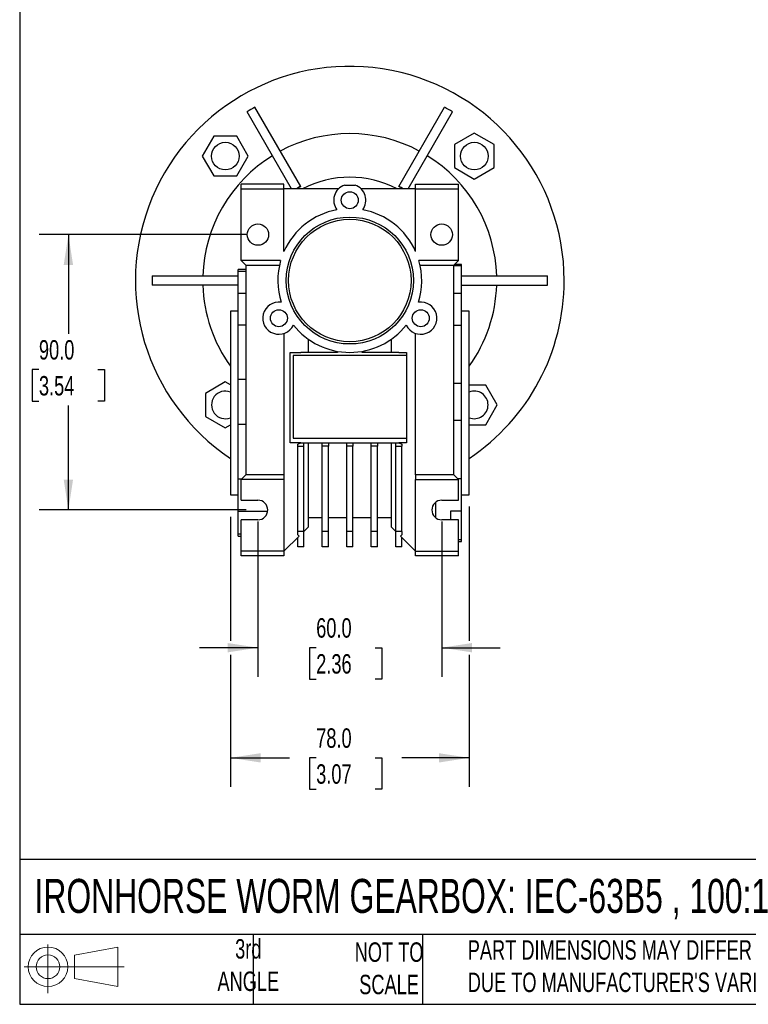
# Model space of a CAD drawing. Header units: millimetres. Extents: x 19 to 819, y 19 to 629.
# Tile 1 of 7: x 19 to 257, y 19 to 341. Entities that reach past the tile are written whole.
import ezdxf

# ---------------------------------------------------------------- set-up
doc = ezdxf.new("R2010")
doc.units = ezdxf.units.MM
doc.header["$LTSCALE"] = 3
doc.linetypes.add('SLD-Solid', pattern=[0])
doc.layers.add('DIMENSIONS', color=140, linetype='SLD-Solid', lineweight=25)
doc.layers.add('TEXT', color=140, linetype='SLD-Solid', lineweight=25)
doc.layers.add('SLD-DEFPOINTS', color=7, linetype='Continuous')
doc.styles.add('SLDTEXTSTYLE0', font='TXT', dxfattribs={"width": 0.7})
doc.dimstyles.new('SLDDIMSTYLE2', dxfattribs={"dimtxt": 6.474023, "dimasz": 9.906, "dimexe": 0, "dimexo": 0.0625, "dimgap": 1.618506, "dimtad": 0, "dimtih": 1, "dimtoh": 1, "dimrnd": 1e-09, "dimzin": 4, "dimdsep": 46, "dimtxsty": 'SLDTEXTSTYLE0', "dimsah": 1, "dimcen": 0.09, "dimadec": 0, "dimazin": 1, "dimtfac": 1, "dimtmove": 0, "dimatfit": 0, "dimfxl": 0, "dimfrac": 2, "dimtolj": 1, "dimtzin": 12, "dimarcsym": 0})
doc.dimstyles.new('SLDDIMSTYLE3', dxfattribs={"dimtxt": 6.474023, "dimasz": 9.906, "dimexe": 0, "dimexo": 0.0625, "dimgap": 1.618506, "dimtad": 0, "dimtih": 1, "dimtoh": 1, "dimrnd": 1e-09, "dimzin": 4, "dimdsep": 46, "dimtxsty": 'SLDTEXTSTYLE0', "dimsah": 1, "dimcen": 0.09, "dimadec": 0, "dimazin": 1, "dimtfac": 1, "dimtofl": 0, "dimtmove": 0, "dimatfit": 3, "dimfxl": 0, "dimfrac": 2, "dimtolj": 1, "dimtzin": 12, "dimarcsym": 0})

# ---------------------------------------------------------------- blocks, each defined once
blk = doc.blocks.new('Block11')
at = {"color": 7, "linetype": 'SLD-Solid', "lineweight": 18}
for p, q in [((7.77, 15.93), (7.77, 0)), ((16.44, 12.5), (30.53, 15.1)), ((30.53, 15.1), (30.53, 2.19)), ((16.44, 4.79), (16.44, 12.5)), ((0, 8.65), (32.62, 8.65)), ((16.44, 4.79), (30.53, 2.19))]:
    blk.add_line(p, q, dxfattribs=at)
for radius in [6.45, 3.86]:
    blk.add_circle((7.77, 8.65), radius, dxfattribs=at)
blk = doc.blocks.new('Block12')
at = {"layer": 'SLD-DEFPOINTS'}
blk.add_blockref('Block11', (0, 0), dxfattribs=at)
blk = doc.blocks.new('_D_12')
at = {"layer": 'DIMENSIONS'}
for p, q in [((93.04, 270.6), (25.42, 270.6)), ((34.95, 270.6), (34.95, 238.22)), ((25.33, 226.48), (23.15, 226.48)), ((23.15, 226.48), (23.15, 216.19)), ((44.57, 226.48), (46.74, 226.48)), ((46.74, 226.48), (46.74, 216.19)), ((23.15, 216.19), (25.33, 216.19)), ((46.74, 216.19), (44.57, 216.19)), ((34.95, 180.6), (34.95, 214.74)), ((93.04, 180.6), (25.42, 180.6))]:
    blk.add_line(p, q, dxfattribs=at)
for points in [[(34.95, 270.6), (33.42, 260.69), (36.47, 260.69)], [(34.95, 180.6), (36.47, 190.5), (33.42, 190.5)]]:
    blk.add_solid(points, dxfattribs=at)
at = {"layer": 'DIMENSIONS', "char_height": 6.35, "attachment_point": 1, "style": 'SLDTEXTSTYLE0'}
for s, insert in [('90.0', (25.33, 236.11)), ('3.54', (25.33, 224.37))]:
    blk.add_mtext(s, dxfattribs=dict(at, insert=insert))
blk = doc.blocks.new('_D_13')
at = {"layer": 'DIMENSIONS'}
for p, q in [((96.85, 176.79), (96.85, 126.07)), ((156.85, 176.79), (156.85, 126.07)), ((96.85, 135.6), (77.8, 135.6)), ((115.87, 135.6), (113.7, 135.6)), ((113.7, 135.6), (113.7, 125.31)), ((135.11, 135.6), (137.29, 135.6)), ((137.29, 135.6), (137.29, 125.31)), ((156.85, 135.6), (175.9, 135.6)), ((113.7, 125.31), (115.87, 125.31)), ((137.29, 125.31), (135.11, 125.31))]:
    blk.add_line(p, q, dxfattribs=at)
for points in [[(96.85, 135.6), (86.94, 137.12), (86.94, 134.07)], [(156.85, 135.6), (166.75, 134.07), (166.75, 137.12)]]:
    blk.add_solid(points, dxfattribs=at)
at = {"layer": 'DIMENSIONS', "char_height": 6.35, "attachment_point": 1, "style": 'SLDTEXTSTYLE0'}
for s, insert in [('60.0', (115.87, 145.23)), ('2.36', (115.87, 133.49))]:
    blk.add_mtext(s, dxfattribs=dict(at, insert=insert))
blk = doc.blocks.new('_D_14')
at = {"layer": 'DIMENSIONS'}
for p, q in [((165.85, 181.79), (165.85, 137.88)), ((87.85, 178.31), (87.85, 137.88)), ((87.85, 133.31), (87.85, 90.07)), ((165.85, 133.31), (165.85, 90.07)), ((87.85, 99.6), (107.1, 99.6)), ((115.87, 99.6), (113.7, 99.6)), ((113.7, 99.6), (113.7, 89.31)), ((135.11, 99.6), (137.29, 99.6)), ((137.29, 99.6), (137.29, 89.31)), ((165.85, 99.6), (143.88, 99.6)), ((113.7, 89.31), (115.87, 89.31)), ((137.29, 89.31), (135.11, 89.31))]:
    blk.add_line(p, q, dxfattribs=at)
for points in [[(87.85, 99.6), (97.75, 98.07), (97.75, 101.12)], [(165.85, 99.6), (155.94, 101.12), (155.94, 98.07)]]:
    blk.add_solid(points, dxfattribs=at)
at = {"layer": 'DIMENSIONS', "char_height": 6.35, "attachment_point": 1, "style": 'SLDTEXTSTYLE0'}
for s, insert in [('78.0', (115.87, 109.23)), ('3.07', (115.87, 97.49))]:
    blk.add_mtext(s, dxfattribs=dict(at, insert=insert))

msp = doc.modelspace()

# ---------------------------------------------------------------- linework, layer by layer
for p, q in [((110.819, 286.361), (95.886, 312.225)), ((142.878, 286.361), (157.811, 312.225)), ((107.796, 285.597), (93.288, 310.725)), ((145.901, 285.597), (160.409, 310.725)), ((82.437, 302.756), (78.684, 296.256)), ((89.943, 302.756), (82.437, 302.756)), ((93.695, 296.256), (89.943, 302.756)), ((167.507, 303.761), (161.007, 300.008)), ((174.007, 300.008), (167.507, 303.761)), ((161.007, 300.008), (161.007, 292.503)), ((174.007, 292.503), (174.007, 300.008)), ((78.684, 296.256), (82.437, 289.756)), ((89.943, 289.756), (93.695, 296.256)), ((82.437, 289.756), (89.943, 289.756)), ((161.007, 292.503), (167.507, 288.75)), ((167.507, 288.75), (174.007, 292.503)), ((91.348, 285.597), (91.348, 287.097)), ((105.348, 287.097), (91.348, 287.097)), ((105.348, 285.597), (105.348, 287.097)), ((125.099, 286.797), (128.598, 286.797)), ((148.348, 285.597), (148.348, 287.097)), ((148.348, 287.097), (162.348, 287.097)), ((162.348, 285.597), (162.348, 287.097)), ((91.348, 285.597), (105.348, 285.597)), ((91.348, 262.097), (91.348, 285.597)), ((105.348, 265.084), (105.348, 285.597)), ((123.174, 285.597), (105.348, 285.597)), ((110.819, 286.361), (110.839, 286.326)), ((148.348, 285.597), (130.523, 285.597)), ((142.858, 286.326), (142.878, 286.361)), ((148.348, 265.084), (148.348, 285.597)), ((148.348, 285.597), (162.348, 285.597)), ((162.348, 262.097), (162.348, 285.597)), ((105.348, 265.597), (105.582, 265.597)), ((148.115, 265.597), (148.348, 265.597)), ((104.265, 262.097), (91.348, 262.097)), ((91.348, 262.097), (92.848, 260.597)), ((162.348, 262.097), (149.432, 262.097)), ((160.848, 260.597), (162.348, 262.097)), ((163.348, 260.847), (161.098, 260.847)), ((163.348, 260.499), (163.348, 260.847)), ((92.848, 259.187), (90.348, 259.187)), ((90.348, 258.631), (90.348, 259.187)), ((90.348, 258.631), (92.848, 258.631)), ((90.348, 251.375), (90.348, 258.631)), ((92.848, 260.597), (103.887, 260.597)), ((92.848, 260.597), (92.848, 192.097)), ((149.81, 260.597), (160.848, 260.597)), ((160.848, 192.097), (160.848, 260.597)), ((160.848, 260.499), (163.348, 260.499)), ((163.348, 251.359), (163.348, 260.499)), ((62.326, 257.097), (90.348, 257.097)), ((163.348, 257.097), (191.371, 257.097)), ((90.348, 254.097), (62.326, 254.097)), ((92.848, 251.375), (90.348, 251.375)), ((90.348, 241.117), (90.348, 251.375)), ((163.348, 251.359), (160.848, 251.359)), ((163.348, 254.097), (191.371, 254.097)), ((163.348, 240.982), (163.348, 251.359)), ((90.348, 245.597), (87.848, 245.597)), ((87.848, 245.597), (87.848, 185.597)), ((165.848, 245.597), (163.348, 245.597)), ((165.848, 185.597), (165.848, 245.597)), ((90.348, 241.117), (92.848, 241.117)), ((90.348, 223.289), (90.348, 241.117)), ((105.348, 238.299), (105.348, 192.097)), ((148.348, 192.097), (148.348, 238.299)), ((160.848, 240.982), (163.348, 240.982)), ((163.348, 221.977), (163.348, 240.982)), ((113.348, 232.097), (113.348, 236.362)), ((140.348, 236.362), (140.348, 232.097)), ((107.348, 232.097), (110.887, 232.097)), ((107.348, 202.597), (107.348, 232.097)), ((122.848, 232.097), (110.887, 232.097)), ((122.848, 232.44), (122.848, 232.097)), ((130.848, 232.097), (130.848, 232.44)), ((142.81, 232.097), (130.848, 232.097)), ((142.81, 232.097), (145.348, 232.097)), ((145.348, 232.097), (145.348, 202.597)), ((145.348, 231.097), (108.348, 231.097)), ((108.348, 231.097), (108.348, 204.097)), ((86.19, 222.444), (79.69, 218.691)), ((87.848, 221.486), (86.19, 222.444)), ((90.348, 208.655), (90.348, 223.289)), ((92.848, 223.289), (90.348, 223.289)), ((163.348, 221.977), (160.848, 221.977)), ((163.348, 209.999), (163.348, 221.977)), ((171.26, 221.438), (165.848, 221.438)), ((175.013, 214.938), (171.26, 221.438)), ((79.69, 218.691), (79.69, 211.186)), ((171.26, 208.438), (175.013, 214.938)), ((79.69, 211.186), (86.19, 207.433)), ((160.848, 209.999), (163.348, 209.999)), ((163.348, 190.832), (163.348, 209.999)), ((86.19, 207.433), (87.848, 208.39)), ((90.348, 208.655), (92.848, 208.655)), ((90.348, 190.697), (90.348, 208.655)), ((165.848, 208.438), (171.26, 208.438)), ((108.348, 204.097), (145.348, 204.097)), ((110.887, 202.597), (107.348, 202.597)), ((109.848, 202.11), (110.887, 202.597)), ((109.848, 201.442), (109.848, 202.11)), ((109.848, 173.597), (109.848, 201.442)), ((109.848, 201.442), (111.848, 201.442)), ((110.887, 202.597), (111.848, 202.597)), ((111.848, 201.442), (111.848, 202.597)), ((111.848, 202.597), (117.848, 202.597)), ((111.848, 173.597), (111.848, 201.442)), ((113.348, 175.097), (113.348, 202.597)), ((117.848, 202.597), (119.848, 202.597)), ((117.848, 201.442), (117.848, 202.597)), ((119.848, 201.442), (117.848, 201.442)), ((117.848, 173.597), (117.848, 201.442)), ((119.848, 202.597), (119.848, 201.442)), ((119.848, 202.597), (125.848, 202.597)), ((119.848, 173.597), (119.848, 201.442)), ((125.848, 202.597), (127.848, 202.597)), ((125.848, 201.442), (125.848, 202.597)), ((127.848, 201.442), (125.848, 201.442)), ((125.848, 173.597), (125.848, 201.442)), ((127.848, 202.597), (127.848, 201.442)), ((127.848, 202.597), (133.848, 202.597)), ((127.848, 173.597), (127.848, 201.442)), ((133.848, 201.442), (133.848, 202.597)), ((133.848, 202.597), (135.848, 202.597)), ((135.848, 201.442), (133.848, 201.442)), ((133.848, 173.597), (133.848, 201.442)), ((135.848, 202.597), (135.848, 201.442)), ((135.848, 202.597), (141.848, 202.597)), ((135.848, 173.597), (135.848, 201.442)), ((140.348, 202.597), (140.348, 175.097)), ((141.848, 202.597), (142.81, 202.597)), ((141.848, 201.442), (141.848, 202.597)), ((141.848, 201.442), (143.848, 201.442)), ((141.848, 173.597), (141.848, 201.442)), ((142.81, 202.597), (143.848, 202.11)), ((145.348, 202.597), (142.81, 202.597)), ((143.848, 202.11), (143.848, 201.442)), ((143.848, 173.597), (143.848, 201.442)), ((91.449, 190.697), (90.348, 190.697)), ((90.348, 180.259), (90.348, 190.697)), ((92.848, 192.097), (91.348, 190.597)), ((105.348, 190.597), (91.348, 190.597)), ((91.348, 183.797), (91.348, 190.597)), ((105.348, 192.097), (92.848, 192.097)), ((105.348, 192.097), (105.348, 190.597)), ((105.348, 190.597), (105.348, 167.097)), ((160.848, 192.097), (148.348, 192.097)), ((148.348, 192.097), (148.348, 190.597)), ((148.348, 190.597), (162.348, 190.597)), ((148.348, 167.097), (148.348, 190.597)), ((162.348, 190.597), (160.848, 192.097)), ((163.348, 190.832), (162.113, 190.832)), ((162.348, 183.797), (162.348, 190.597)), ((163.348, 180.272), (163.348, 190.832)), ((87.848, 185.597), (90.348, 185.597)), ((91.348, 183.797), (96.848, 183.797)), ((156.848, 183.797), (162.348, 183.797)), ((163.348, 185.597), (165.848, 185.597)), ((90.348, 180.259), (100.03, 180.259)), ((90.348, 172.691), (90.348, 180.259)), ((154.848, 183.095), (154.848, 178.099)), ((159.848, 180.272), (163.348, 180.272)), ((159.848, 177.397), (159.848, 180.272)), ((163.348, 170.799), (163.348, 180.272)), ((91.348, 167.097), (91.348, 177.397)), ((96.848, 177.397), (91.348, 177.397)), ((113.348, 178.097), (117.848, 178.097)), ((119.848, 178.097), (125.848, 178.097)), ((127.848, 178.097), (133.848, 178.097)), ((135.848, 178.097), (140.348, 178.097)), ((162.348, 177.397), (156.848, 177.397)), ((162.348, 167.097), (162.348, 177.397)), ((111.848, 173.597), (113.348, 175.097)), ((140.348, 175.097), (141.848, 173.597)), ((91.348, 172.691), (90.348, 172.691)), ((90.348, 172.007), (90.348, 172.691)), ((90.348, 172.007), (91.348, 172.007)), ((105.348, 167.097), (110.314, 172.062)), ((111.848, 173.597), (109.848, 173.597)), ((109.848, 172.441), (109.848, 173.597)), ((110.314, 172.062), (109.848, 172.441)), ((109.848, 168.597), (109.848, 171.597)), ((111.848, 168.597), (111.848, 173.597)), ((119.848, 173.597), (117.848, 173.597)), ((117.848, 168.597), (117.848, 173.597)), ((119.848, 168.597), (119.848, 173.597)), ((125.848, 168.597), (125.848, 173.597)), ((127.848, 173.597), (125.848, 173.597)), ((127.848, 168.597), (127.848, 173.597)), ((133.848, 168.597), (133.848, 173.597)), ((135.848, 173.597), (133.848, 173.597)), ((135.848, 168.597), (135.848, 173.597)), ((143.848, 173.597), (141.848, 173.597)), ((141.848, 168.597), (141.848, 173.597)), ((143.848, 172.441), (143.383, 172.062)), ((143.383, 172.062), (148.348, 167.097)), ((143.848, 173.597), (143.848, 172.441)), ((143.848, 168.597), (143.848, 171.597)), ((163.348, 170.799), (162.348, 170.799)), ((163.348, 170.347), (163.348, 170.799)), ((111.848, 168.597), (109.848, 168.597)), ((119.848, 168.597), (117.848, 168.597)), ((127.848, 168.597), (125.848, 168.597)), ((135.848, 168.597), (133.848, 168.597)), ((143.848, 168.597), (141.848, 168.597)), ((162.348, 170.347), (163.348, 170.347)), ((105.348, 167.097), (91.348, 167.097)), ((91.348, 165.597), (91.348, 167.097)), ((105.348, 165.597), (91.348, 165.597)), ((105.348, 167.097), (105.348, 165.597)), ((148.348, 167.097), (162.348, 167.097)), ((148.348, 165.597), (148.348, 167.097)), ((162.348, 165.597), (148.348, 165.597)), ((162.348, 165.597), (162.348, 167.097))]:
    msp.add_line(p, q)
for centre, radius in [((86.19, 296.256), 4.5), ((167.507, 296.256), 4.5), ((126.848, 281.847), 2.775), ((96.848, 270.597), 3.5), ((126.848, 255.597), 20.75), ((126.848, 255.597), 20), ((156.848, 270.597), 3.5), ((103.671, 243.273), 2.775), ((150.026, 243.273), 2.775)]:
    msp.add_circle(centre, radius)
for centre, radius, start, end in [((126.848, 255.597), 70, 0, 236.14156), ((126.848, 255.597), 64.54, 118.66825, 121.33175), ((126.848, 255.597), 64.54, 58.66825, 61.33175), ((126.848, 255.597), 48, 61.79078, 118.20922), ((126.848, 255.597), 48, 121.79078, 178.20922), ((126.848, 255.597), 48, 1.79078, 58.20922), ((126.848, 255.597), 33.75, 62.73396, 117.26604), ((126.848, 281.847), 5.25, 109.46295, 216.61049), ((126.848, 281.847), 5.25, 323.38951, 70.53705), ((126.848, 255.597), 34.69, 117.52175, 120.13983), ((126.848, 255.597), 34.649, 117.51881, 120.02271), ((126.848, 255.597), 34.649, 59.97729, 62.48119), ((126.848, 255.597), 34.69, 59.86017, 62.47825), ((126.848, 255.597), 23.5, 100.33065, 156.19062), ((126.848, 255.597), 23.5, 23.80938, 79.66935), ((126.848, 255.597), 23.5, 163.94287, 197.66935), ((126.848, 255.597), 23.5, 342.33065, 16.05713), ((126.848, 255.597), 64.54, 178.66825, 181.33175), ((126.848, 255.597), 70, 303.85844, 0), ((126.848, 255.597), 64.54, 358.66825, 1.33175), ((126.848, 255.597), 48, 181.79078, 215.65909), ((126.848, 255.597), 48, 324.34091, 358.20922), ((103.671, 243.273), 5.25, 81.38951, 334.61049), ((150.026, 243.273), 5.25, 205.38951, 98.61049), ((126.848, 255.597), 23.5, 218.33065, 321.66935), ((86.19, 214.938), 4.5, 68.37152, 291.62848), ((167.507, 214.938), 4.5, 0, 111.62848), ((167.507, 214.938), 4.5, 248.37152, 0), ((96.848, 180.597), 3.2, 270, 90), ((156.848, 180.597), 3.2, 90, 270)]:
    msp.add_arc(centre, radius, start, end)
at = {"layer": 'TEXT'}
for p, q in [((19.05, 628.65), (19.05, 19.05)), ((819.15, 66.378), (19.05, 66.378)), ((819.15, 41.91), (19.05, 41.91)), ((95.25, 41.91), (95.25, 19.05)), ((150.635, 41.91), (150.635, 19.05)), ((19.05, 19.05), (819.15, 19.05))]:
    msp.add_line(p, q, dxfattribs=at)

# ---------------------------------------------------------------- block references
at = {"layer": 'SLD-DEFPOINTS'}
msp.add_blockref('Block12', (20.514, 22.662), dxfattribs=at)

# ---------------------------------------------------------------- texts
at = {"layer": 'TEXT', "style": 'SLDTEXTSTYLE0'}
for s, insert, char_height, attachment_point in [('IRONHORSE WORM GEARBOX: IEC-63B5 , 100:1', (23.897, 60.032), 11.1125, 1), ('3rd^JANGLE', (93.698, 40.346), 6.35, 2), ('NOT TO^JSCALE', (139.668, 39.287), 6.35, 2), ("PART DIMENSIONS MAY DIFFER SLIGHTLY ^JDUE TO MANUFACTURER'S VARIANCES", (165.358, 39.991), 6.35, 1)]:
    msp.add_mtext(s, dxfattribs=dict(at, insert=insert, char_height=char_height, attachment_point=attachment_point))

# ---------------------------------------------------------------- dimensions: what is measured, and where the dimension line sits
at = {"layer": 'DIMENSIONS'}
dim = msp.add_linear_dim(base=(34.946, 270.597), p1=(96.848, 180.597), p2=(96.848, 270.597), angle=90, dimstyle='SLDDIMSTYLE3', dxfattribs=at)
dim.commit()
dim.dimension.update_dxf_attribs({"geometry": '_D_12', "text_midpoint": (34.946, 226.477), "dimtype": 160})
for base, p1, p2, dimstyle, picture, middle in [((165.848, 99.597), (87.848, 185.597), (165.848, 185.597), 'SLDDIMSTYLE3', '_D_14', (125.492, 99.597)), ((156.848, 135.597), (96.848, 180.597), (156.848, 180.597), 'SLDDIMSTYLE2', '_D_13', (125.492, 135.597))]:
    dim = msp.add_linear_dim(base=base, p1=p1, p2=p2, dimstyle=dimstyle, dxfattribs=at)
    dim.commit()
    dim.dimension.update_dxf_attribs({"geometry": picture, "text_midpoint": middle, "dimtype": 160})

doc.saveas('drawing.dxf')
